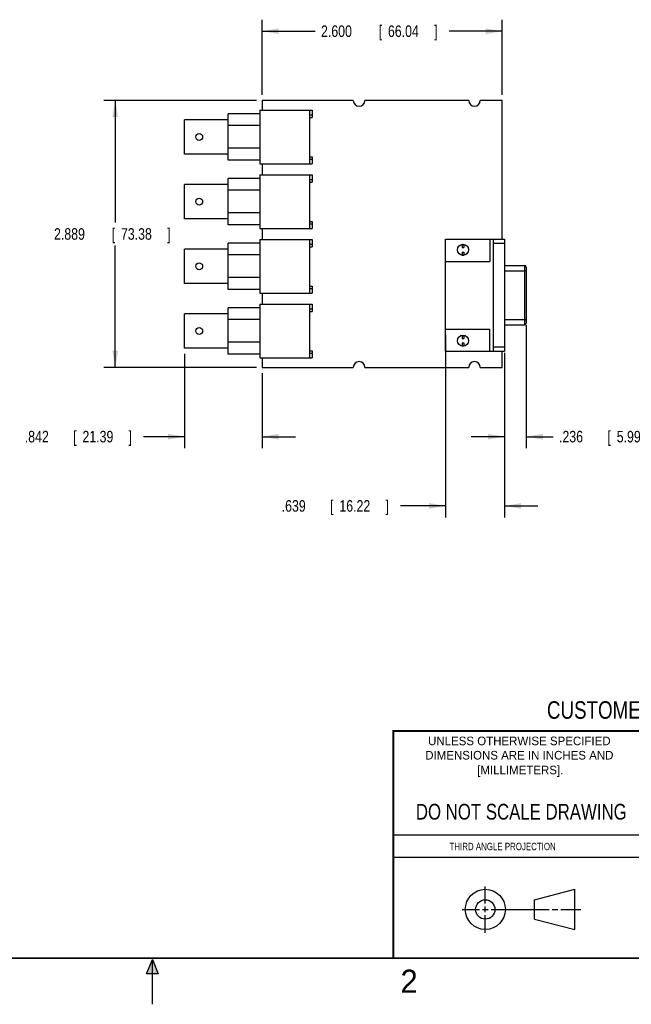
# Model space of a CAD drawing. Header units: inches. Extents: x 0 to 22, y 0 to 17.
# Tile 2 of 9: x 9.6 to 16.2, y 0 to 10.7. Entities that reach past the tile are written whole.
import ezdxf
from ezdxf.enums import TextEntityAlignment as Align

# ---------------------------------------------------------------- set-up
doc = ezdxf.new("R2010")
doc.units = ezdxf.units.IN
doc.header["$LTSCALE"] = 1.21
doc.header["$MEASUREMENT"] = 0
doc.layers.get('0').update_dxf_attribs({"linetype": 'CONTINUOUS'})
doc.layers.add('DIMENSIONS', color=7, linetype='CONTINUOUS')
doc.styles.get("Standard").update_dxf_attribs({"font": 'txt', "width": 0.8})
doc.dimstyles.new('DIMSTYLE_1', dxfattribs={"dimtxt": 0.125, "dimasz": 0.18, "dimexe": 0.18, "dimexo": 0.0625, "dimgap": 0.09, "dimtad": 0, "dimtih": 1, "dimtoh": 1, "dimdec": 3, "dimzin": 4, "dimdsep": 46, "dimtxsty": 'STANDARD', "dimblk": '_FILLED', "dimblk1": '_FILLED', "dimblk2": '_FILLED', "dimcen": 0.09, "dimadec": 0, "dimazin": 0, "dimtp": 0.001, "dimtm": 0.001, "dimtfac": 1, "dimtdec": 3, "dimtofl": 0, "dimtmove": 0, "dimatfit": 3, "dimldrblk": '_FILLED', "dimfxl": 1, "dimtolj": 1, "dimtzin": 4, "dimarcsym": 0})

# ---------------------------------------------------------------- blocks, each defined once
blk = doc.blocks.new('_FILLED')
at = {"color": 0, "linetype": 'BYBLOCK'}
blk.add_solid([(0, 0), (-1, 0.174), (-1, -0.174)], dxfattribs=at)
blk = doc.blocks.new('*D7')
at = {"layer": 'DIMENSIONS', "color": 2, "linetype": 'CONTINUOUS'}
for p, q in [((12.189, 9.847), (12.189, 10.659)), ((14.789, 9.847), (14.789, 10.659)), ((12.189, 10.534), (12.764, 10.534)), ((14.789, 10.534), (14.214, 10.534))]:
    blk.add_line(p, q, dxfattribs=at)
at = {"layer": 'DIMENSIONS', "color": 2, "linetype": 'CONTINUOUS', "xscale": 0.18, "yscale": 0.18, "zscale": 0.18, "rotation": 180}
blk.add_blockref('_FILLED', (12.189, 10.534), dxfattribs=at)
at = {"layer": 'DIMENSIONS', "color": 2, "linetype": 'CONTINUOUS', "xscale": 0.18, "yscale": 0.18, "zscale": 0.18}
blk.add_blockref('_FILLED', (14.789, 10.534), dxfattribs=at)
at = {"layer": 'DIMENSIONS', "color": 2, "linetype": 'CONTINUOUS', "width": 0.8}
for s, p in [('2.600', (12.826, 10.472)), ('[', (13.451, 10.472)), ('66.04', (13.551, 10.472)), (']', (14.051, 10.472))]:
    blk.add_text(s, height=0.125, dxfattribs=at).set_placement(p)
blk = doc.blocks.new('*D8')
at = {"layer": 'DIMENSIONS', "color": 2, "linetype": 'CONTINUOUS'}
for p, q in [((12.126, 9.784), (10.472, 9.784)), ((10.597, 9.784), (10.597, 8.465)), ((10.597, 6.895), (10.597, 8.215)), ((12.126, 6.895), (10.472, 6.895))]:
    blk.add_line(p, q, dxfattribs=at)
at = {"layer": 'DIMENSIONS', "color": 2, "linetype": 'CONTINUOUS', "xscale": 0.18, "yscale": 0.18, "zscale": 0.18}
for p, rotation in [((10.597, 9.784), 90), ((10.597, 6.895), 270)]:
    blk.add_blockref('_FILLED', p, dxfattribs=dict(at, rotation=rotation))
at = {"layer": 'DIMENSIONS', "color": 2, "linetype": 'CONTINUOUS', "width": 0.8}
for s, p in [('2.889', (9.934, 8.277)), ('[', (10.559, 8.277)), ('73.38', (10.659, 8.277)), (']', (11.159, 8.277))]:
    blk.add_text(s, height=0.125, dxfattribs=at).set_placement(p)
blk = doc.blocks.new('*D11')
at = {"layer": 'DIMENSIONS', "color": 2, "linetype": 'CONTINUOUS'}
for p, q in [((11.347, 7.041), (11.347, 6.02)), ((12.189, 6.833), (12.189, 6.02)), ((11.347, 6.145), (10.905, 6.145)), ((12.189, 6.145), (12.549, 6.145))]:
    blk.add_line(p, q, dxfattribs=at)
at = {"layer": 'DIMENSIONS', "color": 2, "linetype": 'CONTINUOUS', "xscale": 0.18, "yscale": 0.18, "zscale": 0.18}
blk.add_blockref('_FILLED', (11.347, 6.145), dxfattribs=at)
at = {"layer": 'DIMENSIONS', "color": 2, "linetype": 'CONTINUOUS', "xscale": 0.18, "yscale": 0.18, "zscale": 0.18, "rotation": 180}
blk.add_blockref('_FILLED', (12.189, 6.145), dxfattribs=at)
at = {"layer": 'DIMENSIONS', "color": 2, "linetype": 'CONTINUOUS', "width": 0.8}
for s, p in [('.842', (9.617, 6.083)), ('[', (10.142, 6.083)), ('21.39', (10.242, 6.083)), (']', (10.742, 6.083))]:
    blk.add_text(s, height=0.125, dxfattribs=at).set_placement(p)
blk = doc.blocks.new('*D12')
at = {"layer": 'DIMENSIONS', "color": 2, "linetype": 'CONTINUOUS'}
for p, q in [((15.05, 7.351), (15.05, 6.02)), ((14.814, 7.052), (14.814, 6.02)), ((14.814, 6.145), (14.454, 6.145)), ((15.05, 6.145), (15.342, 6.145))]:
    blk.add_line(p, q, dxfattribs=at)
at = {"layer": 'DIMENSIONS', "color": 2, "linetype": 'CONTINUOUS', "xscale": 0.18, "yscale": 0.18, "zscale": 0.18}
blk.add_blockref('_FILLED', (14.814, 6.145), dxfattribs=at)
at = {"layer": 'DIMENSIONS', "color": 2, "linetype": 'CONTINUOUS', "xscale": 0.18, "yscale": 0.18, "zscale": 0.18, "rotation": 180}
blk.add_blockref('_FILLED', (15.05, 6.145), dxfattribs=at)
at = {"layer": 'DIMENSIONS', "color": 2, "linetype": 'CONTINUOUS', "width": 0.8}
for s, p in [('.236', (15.404, 6.083)), ('[', (15.929, 6.083)), ('5.99', (16.029, 6.083)), (']', (16.429, 6.083))]:
    blk.add_text(s, height=0.125, dxfattribs=at).set_placement(p)
blk = doc.blocks.new('*D13')
at = {"layer": 'DIMENSIONS', "color": 2, "linetype": 'CONTINUOUS'}
for p, q in [((14.175, 7.247), (14.175, 5.27)), ((14.814, 7.052), (14.814, 5.27)), ((14.175, 5.395), (13.688, 5.395)), ((14.814, 5.395), (15.174, 5.395))]:
    blk.add_line(p, q, dxfattribs=at)
at = {"layer": 'DIMENSIONS', "color": 2, "linetype": 'CONTINUOUS', "xscale": 0.18, "yscale": 0.18, "zscale": 0.18}
blk.add_blockref('_FILLED', (14.175, 5.395), dxfattribs=at)
at = {"layer": 'DIMENSIONS', "color": 2, "linetype": 'CONTINUOUS', "xscale": 0.18, "yscale": 0.18, "zscale": 0.18, "rotation": 180}
blk.add_blockref('_FILLED', (14.814, 5.395), dxfattribs=at)
at = {"layer": 'DIMENSIONS', "color": 2, "linetype": 'CONTINUOUS', "width": 0.8}
for s, p in [('.639', (12.4, 5.333)), ('[', (12.925, 5.333)), ('16.22', (13.025, 5.333)), (']', (13.525, 5.333))]:
    blk.add_text(s, height=0.125, dxfattribs=at).set_placement(p)

msp = doc.modelspace()

# ---------------------------------------------------------------- hatches: boundary and pattern name
at = {"linetype": 'CONTINUOUS'}
msp.add_hatch(color=2, dxfattribs=at).paths.add_polyline_path([(10.9375, 0.3287), (11, 0.485), (11.0625, 0.3287)])

# ---------------------------------------------------------------- linework, layer by layer
at = {"color": 7, "linetype": 'CONTINUOUS'}
for p, q in [((12.1886, 9.7841), (12.1886, 9.6786)), ((13.1761, 9.7841), (12.1886, 9.7841)), ((14.4261, 9.7841), (13.3011, 9.7841)), ((14.7886, 9.7841), (14.5511, 9.7841)), ((14.7886, 8.2826), (14.7886, 9.7841)), ((11.8186, 9.1396), (11.8186, 9.6396)), ((12.1636, 9.6396), (11.8186, 9.6396)), ((12.1636, 9.6786), (12.1636, 9.0976)), ((12.1636, 9.6786), (12.7316, 9.6786)), ((12.7036, 9.0976), (12.7036, 9.6786)), ((12.7036, 9.6286), (12.7316, 9.6286)), ((12.7036, 9.6011), (12.7316, 9.6011)), ((12.7316, 9.6786), (12.7316, 9.6011)), ((11.3466, 9.2038), (11.3466, 9.5753)), ((11.8186, 9.5753), (11.3466, 9.5753)), ((12.1636, 9.5119), (11.8186, 9.5119)), ((11.8186, 9.2038), (11.3466, 9.2038)), ((12.1636, 9.2672), (11.8186, 9.2672)), ((12.7036, 9.1751), (12.7316, 9.1751)), ((12.7316, 9.1751), (12.7316, 9.0976)), ((12.1636, 9.1396), (11.8186, 9.1396)), ((12.1636, 9.0976), (12.7316, 9.0976)), ((12.1886, 9.0976), (12.1886, 8.9786)), ((12.7036, 9.1476), (12.7316, 9.1476)), ((12.1636, 8.9786), (12.1636, 8.3976)), ((12.1636, 8.9786), (12.7316, 8.9786)), ((12.7036, 8.3976), (12.7036, 8.9786)), ((12.7316, 8.9786), (12.7316, 8.9011)), ((11.3466, 8.5038), (11.3466, 8.8753)), ((11.8186, 8.8753), (11.3466, 8.8753)), ((11.8186, 8.4396), (11.8186, 8.9396)), ((12.1636, 8.9396), (11.8186, 8.9396)), ((12.7036, 8.9286), (12.7316, 8.9286)), ((12.7036, 8.9011), (12.7316, 8.9011)), ((12.1636, 8.8119), (11.8186, 8.8119)), ((12.1636, 8.5672), (11.8186, 8.5672)), ((11.8186, 8.5038), (11.3466, 8.5038)), ((12.1636, 8.4396), (11.8186, 8.4396)), ((12.7036, 8.4751), (12.7316, 8.4751)), ((12.7036, 8.4476), (12.7316, 8.4476)), ((12.7316, 8.4751), (12.7316, 8.3976)), ((12.1636, 8.3976), (12.7316, 8.3976)), ((12.1886, 8.3976), (12.1886, 8.2786)), ((11.8186, 7.7396), (11.8186, 8.2396)), ((12.1636, 8.2396), (11.8186, 8.2396)), ((12.1636, 8.2786), (12.1636, 7.6976)), ((12.1636, 8.2786), (12.7316, 8.2786)), ((12.7036, 7.6976), (12.7036, 8.2786)), ((12.7036, 8.2286), (12.7316, 8.2286)), ((12.7316, 8.2786), (12.7316, 8.2011)), ((14.1751, 8.2826), (14.8136, 8.2826)), ((14.1751, 7.0696), (14.1751, 8.2826)), ((14.3536, 8.2269), (14.3536, 8.1931)), ((14.3536, 8.2251), (14.3736, 8.2251)), ((14.3736, 8.2269), (14.3736, 8.1931)), ((14.6536, 8.2826), (14.6536, 8.0426)), ((14.6936, 7.0696), (14.6936, 8.2826)), ((14.8136, 8.2376), (14.6936, 8.2376)), ((14.8136, 8.2826), (14.8136, 7.0696)), ((11.3466, 7.8038), (11.3466, 8.1753)), ((11.8186, 8.1753), (11.3466, 8.1753)), ((12.1636, 8.1119), (11.8186, 8.1119)), ((12.7036, 8.2011), (12.7316, 8.2011)), ((14.3536, 8.1931), (14.3736, 8.1931)), ((14.3536, 8.1431), (14.3736, 8.1431)), ((14.3536, 8.1431), (14.3536, 8.1092)), ((14.3536, 8.1111), (14.3736, 8.1111)), ((14.3736, 8.1431), (14.3736, 8.1092)), ((14.1751, 8.0426), (14.6536, 8.0426)), ((14.8136, 7.999), (15.0296, 7.999)), ((15.0296, 7.999), (15.0296, 7.3542)), ((14.8136, 7.94), (15.0496, 7.94)), ((15.0496, 7.979), (15.0496, 7.3742)), ((11.8186, 7.8038), (11.3466, 7.8038)), ((12.1636, 7.8672), (11.8186, 7.8672)), ((12.1636, 7.7396), (11.8186, 7.7396)), ((12.1636, 7.6976), (12.7316, 7.6976)), ((12.1886, 7.6976), (12.1886, 7.5786)), ((12.7036, 7.7751), (12.7316, 7.7751)), ((12.7036, 7.7476), (12.7316, 7.7476)), ((12.7316, 7.7751), (12.7316, 7.6976)), ((12.1636, 7.5786), (12.1636, 6.9976)), ((12.1636, 7.5786), (12.7316, 7.5786)), ((12.7036, 6.9976), (12.7036, 7.5786)), ((12.7316, 7.5786), (12.7316, 7.5011)), ((11.3466, 7.1038), (11.3466, 7.4753)), ((11.8186, 7.4753), (11.3466, 7.4753)), ((11.8186, 7.0396), (11.8186, 7.5396)), ((12.1636, 7.5396), (11.8186, 7.5396)), ((12.7036, 7.5286), (12.7316, 7.5286)), ((12.7036, 7.5011), (12.7316, 7.5011)), ((12.1636, 7.4119), (11.8186, 7.4119)), ((14.8136, 7.4132), (15.0496, 7.4132)), ((14.1751, 7.3096), (14.6536, 7.3096)), ((14.6536, 7.0696), (14.6536, 7.3096)), ((14.8136, 7.3542), (15.0296, 7.3542)), ((12.1636, 7.1672), (11.8186, 7.1672)), ((14.3536, 7.2429), (14.3536, 7.2091)), ((14.3536, 7.2411), (14.3736, 7.2411)), ((14.3536, 7.2091), (14.3736, 7.2091)), ((14.3536, 7.1591), (14.3736, 7.1591)), ((14.3536, 7.1591), (14.3536, 7.1252)), ((14.3736, 7.2429), (14.3736, 7.2091)), ((14.3736, 7.1591), (14.3736, 7.1252)), ((11.8186, 7.1038), (11.3466, 7.1038)), ((12.1636, 7.0396), (11.8186, 7.0396)), ((12.7036, 7.0751), (12.7316, 7.0751)), ((12.7036, 7.0476), (12.7316, 7.0476)), ((12.7316, 7.0751), (12.7316, 6.9976)), ((14.1751, 7.0696), (14.8136, 7.0696)), ((14.3536, 7.1271), (14.3736, 7.1271)), ((14.8136, 7.1146), (14.6936, 7.1146)), ((14.7886, 6.8951), (14.7886, 7.0696)), ((12.1636, 6.9976), (12.7316, 6.9976)), ((12.1886, 6.9976), (12.1886, 6.8951)), ((12.1886, 6.8951), (13.1761, 6.8951)), ((13.3011, 6.8951), (14.4261, 6.8951)), ((14.5511, 6.8951), (14.7886, 6.8951)), ((15.1374, 1.132), (15.5769, 1.2447)), ((15.5769, 0.8105), (15.5769, 1.2447)), ((15.1374, 0.9219), (15.1374, 1.132)), ((15.1374, 0.9219), (15.5769, 0.8105))]:
    msp.add_line(p, q, dxfattribs=at)
at = {"color": 2, "linetype": 'CONTINUOUS'}
for p, q in [((13.61, 1.835), (16.375, 1.835)), ((16.375, 1.5888), (13.61, 1.5888)), ((14.6059, 1.0901), (14.6059, 1.2769)), ((14.3557, 1.0276), (14.5434, 1.0276)), ((14.5747, 1.0276), (14.6372, 1.0276)), ((14.6059, 0.9964), (14.6059, 1.0589)), ((14.6059, 0.7723), (14.6059, 0.9651)), ((14.6684, 1.0276), (15.2987, 1.0276)), ((15.3299, 1.0276), (15.3924, 1.0276)), ((15.4237, 1.0276), (15.6394, 1.0276)), ((10.9375, 0.3287), (11, 0.485)), ((11, 0.485), (11.0625, 0.3287)), ((11, 0), (11, 0.485)), ((11.0625, 0.3287), (10.9375, 0.3287))]:
    msp.add_line(p, q, dxfattribs=at)
at = {"color": 7, "linetype": 'CONTINUOUS', "const_width": 0.02}
for points in [[(13.6, 2.9595), (21.5, 2.96)], [(13.61, 0.5), (13.61, 2.96)], [(0.5, 0.5), (21.5, 0.5)]]:
    msp.add_lwpolyline(points, dxfattribs=at)
at = {"color": 7, "linetype": 'CONTINUOUS'}
for centre, radius in [((11.5066, 9.3896), 0.0375), ((11.5066, 8.6896), 0.0375), ((14.3636, 8.1681), 0.06), ((11.5066, 7.9896), 0.0375), ((11.5066, 7.2896), 0.0375), ((14.3636, 7.1841), 0.06), ((14.6059, 1.0276), 0.2171), ((14.6054, 1.0269), 0.105)]:
    msp.add_circle(centre, radius, dxfattribs=at)
for centre, radius, start, end in [((13.2386, 9.7841), 0.0625, 180, 360), ((14.4886, 9.7841), 0.0625, 180, 360), ((15.0296, 7.979), 0.02, 0.00014, 90), ((15.0296, 7.3742), 0.02, 270, 359.99989), ((13.2386, 6.8951), 0.0625, 0, 180), ((14.4886, 6.8951), 0.0625, 0, 180)]:
    msp.add_arc(centre, radius, start, end, dxfattribs=at)

# ---------------------------------------------------------------- texts
at = {"color": 7, "linetype": 'CONTINUOUS', "width": 0.8}
for s, height, p in [('CUSTOMER DRAWING', 0.19, (16.3742, 3.0911)), ('DO NOT SCALE DRAWING', 0.17, (14.9953, 1.9998))]:
    msp.add_text(s, height=height, dxfattribs=at).set_placement(p, align=Align.CENTER)
at = {"color": 2, "linetype": 'CONTINUOUS'}
for s, p in [('UNLESS OTHERWISE SPECIFIED', (14.9742, 2.8049)), ('DIMENSIONS ARE IN INCHES AND', (14.9742, 2.6501)), ('[MILLIMETERS].', (14.9844, 2.4899))]:
    msp.add_text(s, height=0.093, dxfattribs=at).set_placement(p, align=Align.CENTER)
at = {"color": 2, "linetype": 'CONTINUOUS', "width": 0.8}
msp.add_text('THIRD ANGLE PROJECTION', height=0.08, dxfattribs=at).set_placement((14.2178, 1.6686))
at = {"color": 2, "linetype": 'CONTINUOUS'}
msp.add_text('2', height=0.25, dxfattribs=at).set_placement((13.6875, 0.125))

# ---------------------------------------------------------------- dimensions: what is measured, and where the dimension line sits
at = {"layer": 'DIMENSIONS', "color": 2, "linetype": 'CONTINUOUS'}
for base, p1, p2, angle, picture, middle in [((12.1886, 10.5341), (14.7886, 9.8466), (12.1886, 9.8466), 180, '*D7', (13.4886, 10.5341)), ((10.5966, 6.8951), (12.1261, 9.7841), (12.1261, 6.8951), 270, '*D8', (10.5966, 8.3396)), ((14.1751448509, 5.3950670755), (14.8136448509, 7.0520670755), (14.1751448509, 7.2470670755), 180, '*D13', (13.0126448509, 5.3950670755)), ((11.3466, 6.1451), (12.1886, 6.8326), (11.3466, 7.0413), 180, '*D11', (10.2295, 6.1451))]:
    dim = msp.add_linear_dim(base=base, p1=p1, p2=p2, angle=angle, dimstyle='DIMSTYLE_1', dxfattribs=at)
    dim.commit()
    dim.dimension.update_dxf_attribs({"geometry": picture, "text_midpoint": middle, "dimtype": 160})
dim = msp.add_linear_dim(base=(15.0496, 6.1451), p1=(14.8136, 7.0521), p2=(15.0496, 7.3507), dimstyle='DIMSTYLE_1', dxfattribs=at)
dim.commit()
dim.dimension.update_dxf_attribs({"geometry": '*D12', "text_midpoint": (15.9668, 6.1451), "dimtype": 160})

doc.saveas('drawing.dxf')
